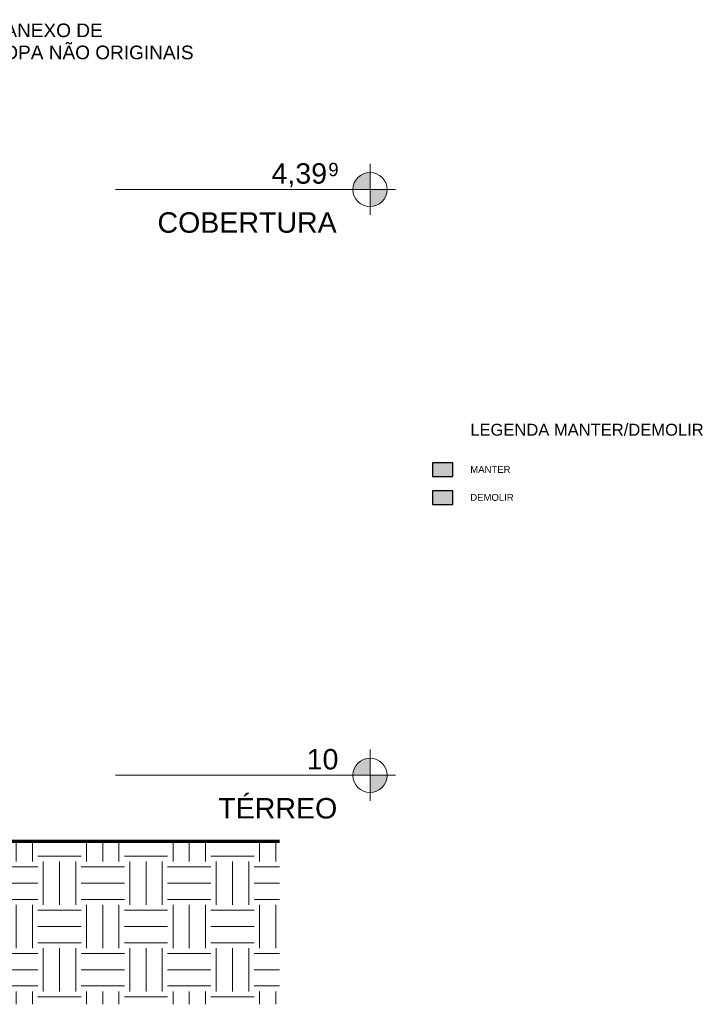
# Model space of a CAD drawing. Header units: millimetres. Extents: x -21497 to 33161, y -1951 to 8822.
# Tile 33 of 33: x 28268 to 33161, y -650 to 6575. Entities that reach past the tile are written whole.
import ezdxf

# ---------------------------------------------------------------- set-up
doc = ezdxf.new("R2010")
doc.units = ezdxf.units.MM
for name, color, linetype, lineweight in [('A-DETL', 90, 'Continuous', 25), ('A-DETL-GENF', 92, 'Continuous', 25), ('A-FLOR', 192, 'Continuous', 18), ('A-FLOR-LEVL', 51, 'Continuous', 9), ('A-FLOR-PATT', 8, 'Continuous', 25), ('G-ANNO-TEXT', 231, 'Continuous', 9)]:
    doc.layers.add(name, color=color, linetype=linetype, lineweight=lineweight)
doc.styles.add('Arial', font='arial.ttf', dxfattribs={"height": 150})
doc.styles.add('Arial_1', font='arial.ttf', dxfattribs={"height": 97.483633})
doc.styles.add('Arial_3', font='arial.ttf', dxfattribs={"height": 100})
doc.styles.add('Arial_4', font='arial.ttf', dxfattribs={"height": 50})
doc.styles.add('Arial_B', font='txt', dxfattribs={"height": 87.5})

# ---------------------------------------------------------------- blocks, each defined once
blk = doc.blocks.new('Level - M_Level Head ABNT-2835562-CORTE F - MANTER _ DEMOLIR')
at = {"layer": 'A-FLOR-LEVL'}
h = blk.add_hatch(color=256, dxfattribs=at)
edge = h.paths.add_edge_path(flags=0)
edge.add_line((2799.7, 1030), (2674.7, 1030))
edge.add_arc((2799.7, 1030), 125, 90, 180, ccw=False)
edge.add_line((2799.7, 1155), (2799.7, 1030))
h = blk.add_hatch(color=256, dxfattribs=at)
edge = h.paths.add_edge_path(flags=0)
edge.add_arc((2799.7, 1030), 125, -90, 0, ccw=False)
edge.add_line((2799.7, 905), (2799.7, 1030))
edge.add_line((2799.7, 1030), (2924.7, 1030))
for p, q in [((2799.7, 1219.5), (2799.7, 844)), ((2799.7, 1030), (2799.7, 1155)), ((2606.6, 1030), (2987.3, 1030)), ((2674.7, 1030), (2799.7, 1030)), ((2924.7, 1030), (2799.7, 1030)), ((2799.7, 1030), (2799.7, 905))]:
    blk.add_line(p, q, dxfattribs=at)
blk.add_circle((2799.7, 1030), 125, dxfattribs=at)
for start, end in [(90, 180), (270, 0)]:
    blk.add_arc((2799.7, 1030), 125, start, end, dxfattribs=at)

msp = doc.modelspace()

# ---------------------------------------------------------------- hatches: boundary and pattern name
at = {"layer": 'A-DETL-GENF'}
for color, points in [(9, [(31448.651, 3222.607), (31448.651, 3322.607), (31298.651, 3322.607), (31298.651, 3222.607)]), (20, [(31448.651, 3017.287), (31448.651, 3117.287), (31298.651, 3117.287), (31298.651, 3017.287)])]:
    msp.add_hatch(color=color, dxfattribs=at).paths.add_polyline_path(points, flags=0)
at = {"layer": 'A-FLOR-PATT', "lineweight": 18}
h = msp.add_hatch(dxfattribs=at)
h.set_pattern_fill('FP_5', color=256, style=0, pattern_type=2)
h.set_pattern_definition([(0, (18558.65, 3294.04), (317.5, 317.5), [317.5, -317.5]), (0, (18558.65, 3413.1), (317.5, 317.5), [317.5, -317.5]), (0, (18558.65, 3532.16), (317.5, 317.5), [317.5, -317.5]), (90, (18598.34, 3571.85), (-317.5, 317.5), [317.5, -317.5]), (90, (18717.4, 3571.85), (-317.5, 317.5), [317.5, -317.5]), (90, (18836.46, 3571.85), (-317.5, 317.5), [317.5, -317.5])])
h.paths.add_polyline_path([(27896.481, -650.474), (30174.648, -650.474), (30174.648, 545.14), (24881.194, 545.14), (24881.194, -650.474), (27232.213, -650.474)], flags=0)

# ---------------------------------------------------------------- linework, layer by layer
at = {"layer": 'A-DETL'}
for p, q in [((31448.651, 3322.607), (31298.651, 3322.607)), ((31298.651, 3322.607), (31298.651, 3222.607)), ((31448.651, 3222.607), (31448.651, 3322.607)), ((31298.651, 3222.607), (31448.651, 3222.607)), ((31448.651, 3117.287), (31298.651, 3117.287)), ((31298.651, 3117.287), (31298.651, 3017.287)), ((31448.651, 3017.287), (31448.651, 3117.287)), ((31298.651, 3017.287), (31448.651, 3017.287))]:
    msp.add_line(p, q, dxfattribs=at)
at = {"layer": 'A-FLOR', "lineweight": 70}
msp.add_line((30174.648, 545.14), (24881.194, 545.14), dxfattribs=at)
at = {"layer": 'A-FLOR-LEVL'}
for p, q in [((30839.397, 5328.7), (28971.149, 5328.7)), ((30839.397, 1030), (28971.149, 1030))]:
    msp.add_line(p, q, dxfattribs=at)

# ---------------------------------------------------------------- block references
for p in [(28039.686, 4298.7), (28039.686, 0)]:
    msp.add_blockref('Level - M_Level Head ABNT-2835562-CORTE F - MANTER _ DEMOLIR', p, dxfattribs=at)

# ---------------------------------------------------------------- texts
at = {"layer": 'A-FLOR-LEVL', "attachment_point": 1}
for s, insert, char_height, width, style in [('4,39', (30116.395, 5521.891), 150, 505.06312, 'Arial'), ('9', (30533.114, 5524.919), 97.484, 96.2025, 'Arial_1'), ('COBERTURA', (29279.395, 5161.895), 150, 1615.40031, 'Arial'), ('10', (30374.395, 1223.191), 150, 288.6075, 'Arial'), ('TÉRREO', (29725.895, 863.195), 150, 1074.26125, 'Arial')]:
    msp.add_mtext(s, dxfattribs=dict(at, insert=insert, char_height=char_height, width=width, style=style))
at = {"layer": 'G-ANNO-TEXT', "color": 7, "attachment_point": 1}
for s, insert, char_height, width, style in [('DEMOLIÇÃO DO ANEXO DE ', (27029.736, 6547.299), 100, 2324.89375, 'Arial_3'), ('SANITÁRIOS E COPA NÃO ORIGINAIS', (27029.736, 6385.242), 100, 3106.53906, 'Arial_3'), ('LEGENDA MANTER/DEMOLIR', (31575.565, 3609.948), 87.5, 2150.52672, 'Arial_B'), ('MANTER', (31575.565, 3299.795), 50, 362.76359, 'Arial_4'), ('DEMOLIR', (31575.565, 3094.475), 50, 390.82266, 'Arial_4')]:
    msp.add_mtext(s, dxfattribs=dict(at, insert=insert, char_height=char_height, width=width, style=style))

doc.saveas('drawing.dxf')
